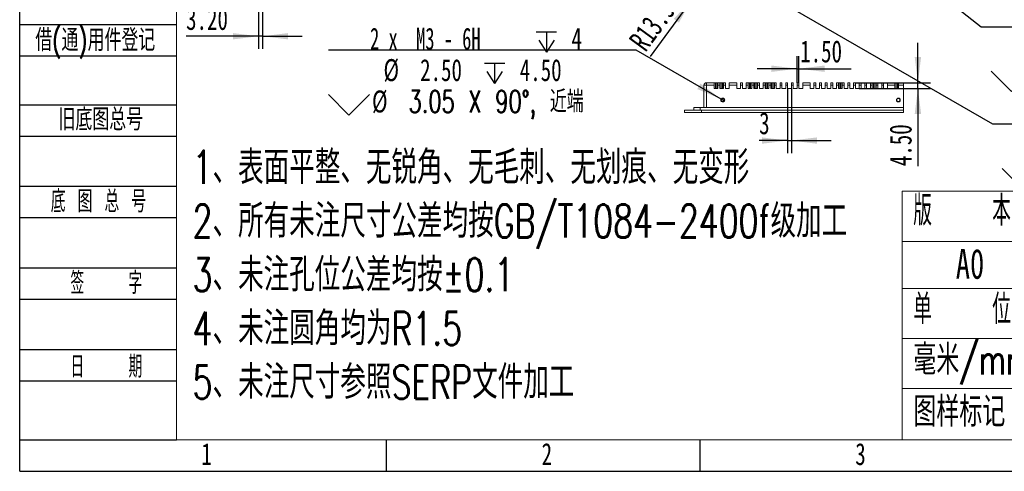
# Model space of a CAD drawing. Header units: millimetres. Extents: x 0 to 658, y -2 to 210.
# Tile 1 of 11: x 0 to 157, y 0 to 72. Entities that reach past the tile are written whole.
import ezdxf

# ---------------------------------------------------------------- set-up
doc = ezdxf.new("R2010")
doc.units = ezdxf.units.MM
doc.layers.add('图框', color=7, linetype='Continuous')
doc.styles.add('SLDTEXTSTYLE0', font='TXT', dxfattribs={"width": 0.7})
doc.styles.add('SLDTEXTSTYLE1', font='TXT', dxfattribs={"width": 0.7, "bigfont": 'bigfont'})
doc.styles.add('SLDTEXTSTYLE2', font='TXT', dxfattribs={"width": 0.614286, "bigfont": 'bigfont'})
doc.styles.add('SLDTEXTSTYLE3', font='TXT', dxfattribs={"width": 0.566667, "bigfont": 'bigfont'})
doc.styles.add('SLDTEXTSTYLE4', font='TXT', dxfattribs={"width": 0.633333})
doc.styles.add('SLDTEXTSTYLE5', font='TXT', dxfattribs={"width": 0.616667})
doc.dimstyles.new('SLDDIMSTYLE1', dxfattribs={"dimtxt": 3.5, "dimasz": 4.08, "dimexe": 0, "dimexo": 0.0625, "dimgap": 0.875, "dimtad": 0, "dimtih": 1, "dimtoh": 1, "dimdec": 6, "dimlfac": 5, "dimrnd": 1e-09, "dimzin": 12, "dimdsep": 46, "dimtxsty": 'SLDTEXTSTYLE0', "dimblk1": 'NONE', "dimsah": 1, "dimcen": 0, "dimadec": 0, "dimazin": 3, "dimtfac": 1, "dimtmove": 0, "dimatfit": 3, "dimldrblk": 'NONE', "dimfxl": 0, "dimfrac": 2, "dimtolj": 1, "dimtzin": 12, "dimarcsym": 0})
doc.dimstyles.new('SLDDIMSTYLE2', dxfattribs={"dimtxt": 3.5, "dimasz": 4.08, "dimexe": 0, "dimexo": 0.0625, "dimgap": 0.875, "dimtad": 2, "dimlfac": 5, "dimrnd": 1e-09, "dimzin": 12, "dimdsep": 46, "dimtxsty": 'SLDTEXTSTYLE0', "dimsah": 1, "dimcen": 0.09, "dimadec": 0, "dimazin": 3, "dimtfac": 1, "dimtmove": 0, "dimatfit": 0, "dimfxl": 0, "dimfrac": 2, "dimtolj": 1, "dimtzin": 12, "dimarcsym": 0})
doc.dimstyles.new('SLDDIMSTYLE3', dxfattribs={"dimtxt": 3.5, "dimasz": 4.08, "dimexe": 0, "dimexo": 0.0625, "dimgap": 0.875, "dimtad": 2, "dimlfac": 5, "dimrnd": 1e-09, "dimzin": 4, "dimdsep": 46, "dimtxsty": 'SLDTEXTSTYLE0', "dimsah": 1, "dimcen": 0.09, "dimadec": 0, "dimazin": 1, "dimtfac": 1, "dimtmove": 0, "dimatfit": 0, "dimfxl": 0, "dimfrac": 2, "dimtolj": 1, "dimtzin": 12, "dimarcsym": 0})
doc.dimstyles.new('SLDDIMSTYLE5', dxfattribs={"dimtxt": 3.5, "dimasz": 4.08, "dimexe": 0, "dimexo": 0.0625, "dimgap": 0.875, "dimtad": 2, "dimlfac": 5, "dimrnd": 1e-09, "dimzin": 4, "dimdsep": 46, "dimtxsty": 'SLDTEXTSTYLE0', "dimsah": 1, "dimcen": 0, "dimadec": 0, "dimazin": 1, "dimtfac": 1, "dimtofl": 0, "dimtmove": 0, "dimatfit": 3, "dimfxl": 0, "dimfrac": 2, "dimtolj": 1, "dimtzin": 12, "dimarcsym": 0})

# ---------------------------------------------------------------- blocks, each defined once
blk = doc.blocks.new('SW_NOTE_1')
at = {"layer": '图框', "color": 0, "attachment_point": 1, "style": 'SLDTEXTSTYLE1'}
for s, insert, char_height in [('1\\M+18141\\M+1955C\\M+196CA\\M+195BD\\M+190AE\\M+18141\\M+19DD9锐\\M+18A70\\M+18141\\M+19DD9\\M+196D1\\M+18E68\\M+18141\\M+19DD9划\\M+18DAD\\M+18141\\M+19DD9变\\M+18C60', (0, 6.82), 5.29167), ('2\\M+18141\\M+18F8A\\M+1974C\\M+196A2\\M+1928D\\M+18EDA\\M+190A1\\M+18CF6\\M+18DB7\\M+18BCF\\M+188C2GB/T1084-2400f级\\M+189C1\\M+18D48', (0, -1.73), 5.29167), ('3\\M+18141\\M+196A2\\M+1928D\\M+18D45\\M+188CA\\M+18CF6\\M+18DB7\\M+18BCF\\M+188C2\\M+1817D0.1', (0, -10.29), 5.2917), ('4\\M+18141\\M+196A2\\M+1928D圆\\M+18A70\\M+18BCF为R1.5', (0, -18.85), 5.2917), ('5\\M+18141\\M+196A2\\M+1928D\\M+18EDA\\M+190A1\\M+18E51\\M+18FC6SERP\\M+195B6\\M+18C8F\\M+189C1\\M+18D48', (0, -27.4), 5.2917)]:
    blk.add_mtext(s, dxfattribs=dict(at, insert=insert, char_height=char_height))
blk = doc.blocks.new('SW_SYMBOL_HOLE_DEPTH')
at = {"layer": '图框', "color": 0}
for p, q in [((0, 875), (800, 875)), ((400, 875), (400, 75)), ((100, 555), (400, 75)), ((700, 555), (400, 75))]:
    blk.add_line(p, q, dxfattribs=at)
blk = doc.blocks.new('SW_SYMBOL_HOLE_SINK')
at = {"layer": '图框', "color": 0}
for p, q in [((0, 875), (800, 75)), ((800, 75), (1600, 875))]:
    blk.add_line(p, q, dxfattribs=at)
blk = doc.blocks.new('_D_1')
at = {"layer": '图框'}
for p, q in [((113.77, 79.22), (114.21, 78.96)), ((114.21, 78.96), (155.07, 55.36)), ((155.07, 55.36), (204.11, 55.36))]:
    blk.add_line(p, q, dxfattribs=at)
blk.add_solid([(114.21, 78.96), (117.49, 76.48), (117.99, 77.36)], dxfattribs=at)
at = {"layer": '图框', "xscale": 0.004072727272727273, "yscale": 0.004072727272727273, "zscale": 0.004072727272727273}
for name, p in [('SW_SYMBOL_HOLE_DEPTH', (192.81, 54.71)), ('SW_SYMBOL_HOLE_DEPTH', (181.5, 49.71)), ('SW_SYMBOL_HOLE_SINK', (156.65, 44.71))]:
    blk.add_blockref(name, p, dxfattribs=at)
at = {"layer": '图框', "char_height": 3.5, "attachment_point": 1}
for s, insert, style in [('26 x  M2.5 - 6H', (160.22, 58.94), 'SLDTEXTSTYLE4'), ('5', (198.44, 58.94), 'SLDTEXTSTYLE0'), ('%%c', (165.41, 53.94), 'SLDTEXTSTYLE0'), ('2.05', (171.25, 53.94), 'SLDTEXTSTYLE0'), ('4.50', (187.14, 53.94), 'SLDTEXTSTYLE0'), ('%%c', (163.58, 48.94), 'SLDTEXTSTYLE0'), ('2.55 X 90\\M+1818B, \\M+18BDF\\M+1925B', (169.42, 48.94), 'SLDTEXTSTYLE1')]:
    blk.add_mtext(s, dxfattribs=dict(at, insert=insert, style=style))
blk = doc.blocks.new('_NONE')
blk = doc.blocks.new('_D_2')
at = {"layer": '图框'}
for p, q in [((117.1, 99.27), (117.42, 99.01)), ((117.42, 99.01), (153.29, 70.85)), ((153.29, 70.85), (202.33, 70.85))]:
    blk.add_line(p, q, dxfattribs=at)
blk.add_solid([(117.42, 99.01), (120.31, 96.09), (120.94, 96.89)], dxfattribs=at)
at = {"layer": '图框', "xscale": 0.004072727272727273, "yscale": 0.004072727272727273, "zscale": 0.004072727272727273}
for name, p in [('SW_SYMBOL_HOLE_DEPTH', (187.97, 70.21)), ('SW_SYMBOL_HOLE_DEPTH', (179.72, 65.21)), ('SW_SYMBOL_HOLE_SINK', (154.88, 60.21))]:
    blk.add_blockref(name, p, dxfattribs=at)
at = {"layer": '图框', "char_height": 3.5, "attachment_point": 1}
for s, insert, style in [('8 x  M2 - 6H', (161.5, 74.43), 'SLDTEXTSTYLE5'), ('4', (193.61, 74.43), 'SLDTEXTSTYLE0'), ('%%c', (163.63, 69.43), 'SLDTEXTSTYLE0'), ('1.60', (169.47, 69.43), 'SLDTEXTSTYLE0'), ('4.50', (185.36, 69.43), 'SLDTEXTSTYLE0'), ('%%c', (161.8, 64.43), 'SLDTEXTSTYLE0'), ('2.05 X 90\\M+1818B, \\M+18BDF\\M+1925B', (167.64, 64.43), 'SLDTEXTSTYLE1')]:
    blk.add_mtext(s, dxfattribs=dict(at, insert=insert, style=style))
blk = doc.blocks.new('_D_18')
at = {"layer": '图框'}
for q in [(108.69, 77.29), (100.54, 66.14)]:
    blk.add_line((107.09, 75.11), q, dxfattribs=at)
blk.add_solid([(107.09, 75.11), (104.28, 72.11), (105.1, 71.52)], dxfattribs=at)
at = {"layer": '图框', "insert": (96.95, 68.76), "char_height": 3.5, "attachment_point": 1, "rotation": 53.8547, "style": 'SLDTEXTSTYLE0'}
blk.add_mtext('R13.50', dxfattribs=at)
blk = doc.blocks.new('_D_29')
at = {"layer": '图框'}
for p, q in [((38.71, 79.69), (38.71, 67.34)), ((38.07, 78.1), (38.07, 67.34)), ((38.07, 69.34), (26.53, 69.34)), ((38.71, 69.34), (38.07, 69.34)), ((38.71, 69.34), (45.06, 69.34))]:
    blk.add_line(p, q, dxfattribs=at)
for points in [[(38.07, 69.34), (33.99, 69.85), (33.99, 68.84)], [(38.71, 69.34), (42.79, 68.84), (42.79, 69.85)]]:
    blk.add_solid(points, dxfattribs=at)
at = {"layer": '图框', "insert": (26.53, 73.86), "char_height": 3.5, "attachment_point": 1, "style": 'SLDTEXTSTYLE0'}
blk.add_mtext('3.20', dxfattribs=at)
blk = doc.blocks.new('_D_36')
at = {"layer": '图框'}
for p, q in [((98.29, 67.12), (49.24, 67.12)), ((111.82, 59.32), (98.29, 67.12)), ((112.35, 59.02), (111.82, 59.32))]:
    blk.add_line(p, q, dxfattribs=at)
blk.add_solid([(111.82, 59.32), (108.54, 61.8), (108.03, 60.92)], dxfattribs=at)
at = {"layer": '图框', "xscale": 0.004072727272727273, "yscale": 0.004072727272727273, "zscale": 0.004072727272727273}
for name, p in [('SW_SYMBOL_HOLE_DEPTH', (82.34, 66.48)), ('SW_SYMBOL_HOLE_DEPTH', (74.09, 61.48)), ('SW_SYMBOL_HOLE_SINK', (49.24, 56.48))]:
    blk.add_blockref(name, p, dxfattribs=at)
at = {"layer": '图框', "char_height": 3.5, "attachment_point": 1}
for s, insert, style in [('2 x  M3 - 6H', (55.86, 70.7), 'SLDTEXTSTYLE5'), ('4', (87.97, 70.7), 'SLDTEXTSTYLE0'), ('%%c', (58, 65.7), 'SLDTEXTSTYLE0'), ('2.50', (63.84, 65.7), 'SLDTEXTSTYLE0'), ('4.50', (79.73, 65.7), 'SLDTEXTSTYLE0'), ('%%c', (56.17, 60.7), 'SLDTEXTSTYLE0'), ('3.05 X 90\\M+1818B, \\M+18BDF\\M+1925B', (62.01, 60.7), 'SLDTEXTSTYLE1')]:
    blk.add_mtext(s, dxfattribs=dict(at, insert=insert, style=style))
blk = doc.blocks.new('_D_37')
at = {"layer": '图框'}
for p, q in [((143.2, 61.93), (143.2, 68.28)), ((133.23, 61.93), (145.2, 61.93)), ((143.2, 61.03), (143.2, 61.93)), ((133.83, 61.03), (145.2, 61.03)), ((143.2, 61.03), (143.2, 48.64))]:
    blk.add_line(p, q, dxfattribs=at)
for points in [[(143.2, 61.93), (143.71, 66.01), (142.69, 66.01)], [(143.2, 61.03), (142.69, 56.95), (143.71, 56.95)]]:
    blk.add_solid(points, dxfattribs=at)
at = {"layer": '图框', "insert": (138.69, 48.64), "char_height": 3.5, "attachment_point": 1, "rotation": 90, "style": 'SLDTEXTSTYLE0'}
blk.add_mtext('4.50', dxfattribs=at)
blk = doc.blocks.new('_D_38')
at = {"layer": '图框'}
for p, q in [((122.43, 61.03), (122.43, 50.72)), ((123.03, 61.03), (123.03, 50.72)), ((122.43, 52.72), (117.89, 52.72)), ((122.43, 52.72), (123.03, 52.72)), ((123.03, 52.72), (129.38, 52.72))]:
    blk.add_line(p, q, dxfattribs=at)
for points in [[(122.43, 52.72), (118.35, 53.22), (118.35, 52.21)], [(123.03, 52.72), (127.11, 52.21), (127.11, 53.22)]]:
    blk.add_solid(points, dxfattribs=at)
at = {"layer": '图框', "insert": (117.89, 57.23), "char_height": 3.5, "attachment_point": 1, "style": 'SLDTEXTSTYLE0'}
blk.add_mtext('3', dxfattribs=at)
blk = doc.blocks.new('_D_39')
at = {"layer": '图框'}
for p, q in [((123.93, 61.93), (123.93, 66.17)), ((124.23, 61.93), (124.23, 66.17)), ((123.93, 64.17), (117.58, 64.17)), ((123.93, 64.17), (124.23, 64.17)), ((124.23, 64.17), (132.58, 64.17))]:
    blk.add_line(p, q, dxfattribs=at)
for points in [[(123.93, 64.17), (119.85, 64.68), (119.85, 63.66)], [(124.23, 64.17), (128.31, 63.66), (128.31, 64.68)]]:
    blk.add_solid(points, dxfattribs=at)
at = {"layer": '图框', "insert": (124.43, 68.68), "char_height": 3.5, "attachment_point": 1, "style": 'SLDTEXTSTYLE0'}
blk.add_mtext('1.50', dxfattribs=at)

msp = doc.modelspace()

# ---------------------------------------------------------------- linework, layer by layer
at = {"color": 7, "linetype": 'Continuous', "lineweight": 15}
for p, q in [((109.08637026, 61.53001202), (109.48636958, 61.53001202)), ((109.08637026, 57.97001206), (109.08637026, 61.53001202)), ((109.48636958, 61.93001209), (109.48636958, 61.53001202)), ((109.48636958, 61.93001209), (110.72636971, 61.93001209)), ((110.72636971, 61.53001202), (109.48636958, 61.53001202)), ((109.48636958, 61.53001202), (109.48636958, 57.97001206)), ((110.72636971, 61.93001209), (110.72636971, 61.53001202)), ((110.72636971, 61.93001209), (110.92637011, 61.93001209)), ((110.72636971, 61.03001213), (110.72636971, 61.53001202)), ((110.92637011, 61.93001209), (110.92637011, 61.03001213)), ((111.12637052, 61.93001209), (110.92637011, 61.93001209)), ((111.12637052, 61.03001213), (111.12637052, 61.93001209)), ((111.12637052, 61.93001209), (111.32636943, 61.93001209)), ((111.32636943, 61.93001209), (111.62637004, 61.93001209)), ((111.32636943, 61.93001209), (111.32636943, 61.53001202)), ((111.62637004, 61.53001202), (111.32636943, 61.53001202)), ((111.32636943, 61.03001213), (111.32636943, 61.53001202)), ((111.62637004, 61.93001209), (111.62637004, 61.53001202)), ((111.62637004, 61.93001209), (111.82637045, 61.93001209)), ((111.62637004, 61.03001213), (111.62637004, 61.53001202)), ((111.82637045, 61.93001209), (111.82637045, 61.03001213)), ((112.02636936, 61.93001209), (111.82637045, 61.93001209)), ((112.02636936, 61.03001213), (112.02636936, 61.93001209)), ((112.02636936, 61.93001209), (112.22636977, 61.93001209)), ((112.22636977, 61.93001209), (112.52637038, 61.93001209)), ((112.22636977, 61.93001209), (112.22636977, 61.53001202)), ((112.52637038, 61.53001202), (112.22636977, 61.53001202)), ((112.22636977, 61.03001213), (112.22636977, 61.53001202)), ((112.52637038, 61.93001209), (112.52637038, 61.53001202)), ((112.52637038, 61.03001213), (112.52637038, 61.53001202)), ((113.1263701, 61.93001209), (113.1263701, 61.53001202)), ((113.1263701, 61.93001209), (114.32636955, 61.93001209)), ((114.32636955, 61.53001202), (113.1263701, 61.53001202)), ((113.1263701, 61.03001213), (113.1263701, 61.53001202)), ((114.32636955, 61.93001209), (114.32636955, 61.53001202)), ((114.32636955, 61.03001213), (114.32636955, 61.53001202)), ((114.92636928, 61.93001209), (114.92636928, 61.53001202)), ((114.92636928, 61.93001209), (115.22636989, 61.93001209)), ((115.22636989, 61.53001202), (114.92636928, 61.53001202)), ((114.92636928, 61.03001213), (114.92636928, 61.53001202)), ((115.22636989, 61.93001209), (115.22636989, 61.53001202)), ((115.22636989, 61.03001213), (115.22636989, 61.53001202)), ((115.82636961, 61.93001209), (115.82636961, 61.53001202)), ((115.82636961, 61.93001209), (116.12637022, 61.93001209)), ((115.82636961, 61.03001213), (115.82636961, 61.53001202)), ((116.12637022, 61.53001202), (115.82636961, 61.53001202)), ((116.12637022, 61.93001209), (116.12637022, 61.53001202)), ((116.12637022, 61.93001209), (116.32636914, 61.93001209)), ((116.12637022, 61.03001213), (116.12637022, 61.53001202)), ((116.32636914, 61.93001209), (116.32636914, 61.03001213)), ((116.52636954, 61.93001209), (116.32636914, 61.93001209)), ((116.52636954, 61.03001213), (116.52636954, 61.93001209)), ((116.52636954, 61.93001209), (116.72636995, 61.93001209)), ((116.72636995, 61.93001209), (116.72636995, 61.53001202)), ((116.72636995, 61.93001209), (117.02636906, 61.93001209)), ((117.02636906, 61.53001202), (116.72636995, 61.53001202)), ((116.72636995, 61.03001213), (116.72636995, 61.53001202)), ((117.02636906, 61.93001209), (117.02636906, 61.53001202)), ((117.02636906, 61.93001209), (117.22636947, 61.93001209)), ((117.02636906, 61.03001213), (117.02636906, 61.53001202)), ((117.22636947, 61.93001209), (117.22636947, 61.03001213)), ((117.42636987, 61.93001209), (117.22636947, 61.93001209)), ((117.42636987, 61.03001213), (117.42636987, 61.93001209)), ((117.42636987, 61.93001209), (117.62636954, 61.93001209)), ((117.62636954, 61.93001209), (117.62636954, 61.53001202)), ((117.62636954, 61.93001209), (117.92637014, 61.93001209)), ((117.92637014, 61.53001202), (117.62636954, 61.53001202)), ((117.62636954, 61.03001213), (117.62636954, 61.53001202)), ((117.92637014, 61.93001209), (117.92637014, 61.53001202)), ((117.92637014, 61.03001213), (117.92637014, 61.53001202)), ((118.52636987, 61.93001209), (118.82636973, 61.93001209)), ((118.52636987, 61.93001209), (118.52636987, 61.53001202)), ((118.82636973, 61.53001202), (118.52636987, 61.53001202)), ((118.52636987, 61.03001213), (118.52636987, 61.53001202)), ((118.82636973, 61.93001209), (118.82636973, 61.53001202)), ((118.82636973, 61.93001209), (119.02637014, 61.93001209)), ((118.82636973, 61.03001213), (118.82636973, 61.53001202)), ((119.02637014, 61.93001209), (119.02637014, 61.03001213)), ((119.2263698, 61.93001209), (119.02637014, 61.93001209)), ((119.2263698, 61.03001213), (119.2263698, 61.93001209)), ((119.2263698, 61.93001209), (119.42636946, 61.93001209)), ((119.42636946, 61.93001209), (119.72637007, 61.93001209)), ((119.42636946, 61.93001209), (119.42636946, 61.53001202)), ((119.72637007, 61.53001202), (119.42636946, 61.53001202)), ((119.42636946, 61.03001213), (119.42636946, 61.53001202)), ((119.72637007, 61.93001209), (119.72637007, 61.53001202)), ((119.72637007, 61.93001209), (119.92636973, 61.93001209)), ((119.72637007, 61.03001213), (119.72637007, 61.53001202)), ((119.92636973, 61.93001209), (119.92636973, 61.03001213)), ((120.12637013, 61.93001209), (119.92636973, 61.93001209)), ((120.12637013, 61.03001213), (120.12637013, 61.93001209)), ((120.12637013, 61.93001209), (120.32636979, 61.93001209)), ((120.32636979, 61.93001209), (120.62636965, 61.93001209)), ((120.32636979, 61.93001209), (120.32636979, 61.53001202)), ((120.32636979, 61.03001213), (120.32636979, 61.53001202)), ((120.62636965, 61.53001202), (120.32636979, 61.53001202)), ((120.62636965, 61.93001209), (120.62636965, 61.53001202)), ((120.62636965, 61.03001213), (120.62636965, 61.53001202)), ((121.22637013, 61.93001209), (121.22637013, 61.53001202)), ((121.22637013, 61.93001209), (121.52636999, 61.93001209)), ((121.22637013, 61.03001213), (121.22637013, 61.53001202)), ((121.52636999, 61.53001202), (121.22637013, 61.53001202)), ((121.52636999, 61.93001209), (121.52636999, 61.53001202)), ((121.52636999, 61.03001213), (121.52636999, 61.53001202)), ((122.12636971, 61.93001209), (122.12636971, 61.53001202)), ((122.12636971, 61.93001209), (122.42636958, 61.93001209)), ((122.12636971, 61.03001213), (122.12636971, 61.53001202)), ((122.42636958, 61.53001202), (122.12636971, 61.53001202)), ((122.42636958, 61.93001209), (122.42636958, 61.53001202)), ((122.42636958, 61.03001213), (122.42636958, 61.53001202)), ((123.02637005, 61.93001209), (123.32636991, 61.93001209)), ((123.02637005, 61.93001209), (123.02637005, 61.53001202)), ((123.02637005, 61.03001213), (123.02637005, 61.53001202)), ((123.32636991, 61.53001202), (123.02637005, 61.53001202)), ((123.32636991, 61.93001209), (123.32636991, 61.53001202)), ((123.32636991, 61.03001213), (123.32636991, 61.53001202)), ((123.92636964, 61.93001209), (124.22636987, 61.93001209)), ((123.92636964, 61.93001209), (123.92636964, 61.53001202)), ((123.92636964, 61.03001213), (123.92636964, 61.53001202)), ((124.22636987, 61.53001202), (123.92636964, 61.53001202)), ((124.22636987, 61.93001209), (124.22636987, 61.53001202)), ((124.22636987, 61.03001213), (124.22636987, 61.53001202)), ((124.82636997, 61.93001209), (124.82636997, 61.53001202)), ((124.82636997, 61.93001209), (126.02636979, 61.93001209)), ((124.82636997, 61.03001213), (124.82636997, 61.53001202)), ((126.02636979, 61.53001202), (124.82636997, 61.53001202)), ((126.02636979, 61.93001209), (126.02636979, 61.53001202)), ((126.02636979, 61.03001213), (126.02636979, 61.53001202)), ((126.62636989, 61.93001209), (126.92636976, 61.93001209)), ((126.62636989, 61.93001209), (126.62636989, 61.53001202)), ((126.62636989, 61.03001213), (126.62636989, 61.53001202)), ((126.92636976, 61.53001202), (126.62636989, 61.53001202)), ((126.92636976, 61.93001209), (126.92636976, 61.53001202)), ((126.92636976, 61.03001213), (126.92636976, 61.53001202)), ((127.52636985, 61.93001209), (127.82636972, 61.93001209)), ((127.52636985, 61.93001209), (127.52636985, 61.53001202)), ((127.52636985, 61.03001213), (127.52636985, 61.53001202)), ((127.82636972, 61.53001202), (127.52636985, 61.53001202)), ((127.82636972, 61.93001209), (127.82636972, 61.53001202)), ((127.82636972, 61.03001213), (127.82636972, 61.53001202)), ((128.42636982, 61.93001209), (128.42636982, 61.53001202)), ((128.42636982, 61.93001209), (128.72636977, 61.93001209)), ((128.42636982, 61.03001213), (128.42636982, 61.53001202)), ((128.72636977, 61.53001202), (128.42636982, 61.53001202)), ((128.72636977, 61.93001209), (128.72636977, 61.53001202)), ((128.72636977, 61.03001213), (128.72636977, 61.53001202)), ((129.32636978, 61.93001209), (129.32636978, 61.53001202)), ((129.32636978, 61.93001209), (129.62636978, 61.93001209)), ((129.32636978, 61.03001213), (129.32636978, 61.53001202)), ((129.62636978, 61.53001202), (129.32636978, 61.53001202)), ((129.62636978, 61.93001209), (129.62636978, 61.53001202)), ((129.62636978, 61.03001213), (129.62636978, 61.53001202)), ((130.22636978, 61.93001209), (130.52636979, 61.93001209)), ((130.22636978, 61.93001209), (130.22636978, 61.53001202)), ((130.22636978, 61.03001213), (130.22636978, 61.53001202)), ((130.52636979, 61.53001202), (130.22636978, 61.53001202)), ((130.52636979, 61.93001209), (130.52636979, 61.53001202)), ((130.52636979, 61.93001209), (130.72636982, 61.93001209)), ((130.52636979, 61.03001213), (130.52636979, 61.53001202)), ((130.72636982, 61.93001209), (130.72636982, 61.03001213)), ((130.92636976, 61.93001209), (130.72636982, 61.93001209)), ((130.92636976, 61.03001213), (130.92636976, 61.93001209)), ((130.92636976, 61.93001209), (131.12636979, 61.93001209)), ((131.12636979, 61.93001209), (131.42636975, 61.93001209)), ((131.12636979, 61.93001209), (131.12636979, 61.53001202)), ((131.12636979, 61.03001213), (131.12636979, 61.53001202)), ((131.42636975, 61.53001202), (131.12636979, 61.53001202)), ((131.42636975, 61.93001209), (131.42636975, 61.53001202)), ((131.42636975, 61.03001213), (131.42636975, 61.53001202)), ((132.02636985, 61.93001209), (132.02636985, 61.53001202)), ((132.02636985, 61.93001209), (132.32636971, 61.93001209)), ((132.02636985, 61.03001213), (132.02636985, 61.53001202)), ((132.32636971, 61.53001202), (132.02636985, 61.53001202)), ((132.32636971, 61.93001209), (132.32636971, 61.53001202)), ((132.32636971, 61.03001213), (132.32636971, 61.53001202)), ((132.92636981, 61.93001209), (133.22636986, 61.93001209)), ((132.92636981, 61.93001209), (132.92636981, 61.53001202)), ((132.92636981, 61.03001213), (132.92636981, 61.53001202)), ((133.22636986, 61.53001202), (132.92636981, 61.53001202)), ((133.22636986, 61.93001209), (133.22636986, 61.53001202)), ((133.22636986, 61.03001213), (133.22636986, 61.53001202)), ((133.82636996, 61.93001209), (133.82636996, 61.53001202)), ((133.82636996, 61.93001209), (134.12636982, 61.93001209)), ((133.82636996, 61.03001213), (133.82636996, 61.53001202)), ((134.12636982, 61.53001202), (133.82636996, 61.53001202)), ((134.12636982, 61.93001209), (134.12636982, 61.53001202)), ((134.12636982, 61.03001213), (134.12636982, 61.53001202)), ((134.72636992, 61.93001209), (135.02636978, 61.93001209)), ((134.72636992, 61.93001209), (134.72636992, 61.53001202)), ((134.72636992, 61.03001213), (134.72636992, 61.53001202)), ((135.02636978, 61.53001202), (134.72636992, 61.53001202)), ((135.02636978, 61.93001209), (135.02636978, 61.53001202)), ((135.02636978, 61.03001213), (135.02636978, 61.53001202)), ((135.62636988, 61.93001209), (135.92636974, 61.93001209)), ((135.62636988, 61.93001209), (135.62636988, 61.53001202)), ((135.62636988, 61.03001213), (135.62636988, 61.53001202)), ((135.92636974, 61.53001202), (135.62636988, 61.53001202)), ((135.92636974, 61.93001209), (135.92636974, 61.53001202)), ((135.92636974, 61.93001209), (136.12636977, 61.93001209)), ((135.92636974, 61.03001213), (135.92636974, 61.53001202)), ((136.12636977, 61.93001209), (136.12636977, 61.03001213)), ((136.12636977, 61.93001209), (136.32636943, 61.93001209)), ((136.32636943, 61.03001213), (136.32636943, 61.93001209)), ((136.32636943, 61.93001209), (136.52636984, 61.93001209)), ((136.52636984, 61.93001209), (136.8263697, 61.93001209)), ((136.52636984, 61.93001209), (136.52636984, 61.53001202)), ((136.52636984, 61.03001213), (136.52636984, 61.53001202)), ((136.8263697, 61.53001202), (136.52636984, 61.53001202)), ((136.8263697, 61.93001209), (136.8263697, 61.53001202)), ((136.8263697, 61.03001213), (136.8263697, 61.53001202)), ((137.42636943, 61.93001209), (137.72637004, 61.93001209)), ((137.42636943, 61.93001209), (137.42636943, 61.53001202)), ((137.42636943, 61.03001213), (137.42636943, 61.53001202)), ((137.72637004, 61.53001202), (137.42636943, 61.53001202)), ((137.72637004, 61.93001209), (137.72637004, 61.53001202)), ((137.72637004, 61.03001213), (137.72637004, 61.53001202)), ((138.32636976, 61.93001209), (139.52636996, 61.93001209)), ((138.32636976, 61.53001202), (138.32636976, 61.93001209)), ((138.32636976, 61.53001202), (138.32636976, 61.03001213)), ((139.52636996, 61.53001202), (138.32636976, 61.53001202)), ((139.52636996, 61.93001209), (139.52636996, 61.53001202)), ((139.52636996, 61.93001209), (139.72636962, 61.93001209)), ((139.52636996, 61.03001213), (139.52636996, 61.53001202)), ((139.72636962, 61.93001209), (139.72636962, 61.03001213)), ((139.72636962, 61.93001209), (139.92637002, 61.93001209)), ((139.92637002, 61.03001213), (139.92637002, 61.93001209)), ((139.92637002, 61.93001209), (140.12636968, 61.93001209)), ((140.12636968, 61.93001209), (140.88636988, 61.93001209)), ((140.12636968, 61.93001209), (140.12636968, 61.53001202)), ((140.12636968, 61.03001213), (140.12636968, 61.53001202)), ((140.88636988, 61.53001202), (140.12636968, 61.53001202)), ((140.88636988, 61.93001209), (140.88636988, 61.53001202)), ((140.88636988, 61.53001202), (140.88636988, 57.97001206)), ((110.72636971, 61.03001213), (111.32636943, 61.03001213)), ((111.62637004, 61.03001213), (112.22636977, 61.03001213)), ((112.52637038, 61.03001213), (113.1263701, 61.03001213)), ((114.32636955, 61.03001213), (114.92636928, 61.03001213)), ((115.22636989, 61.03001213), (115.82636961, 61.03001213)), ((116.12637022, 61.03001213), (116.72636995, 61.03001213)), ((117.02636906, 61.03001213), (117.62636954, 61.03001213)), ((117.92637014, 61.03001213), (118.52636987, 61.03001213)), ((118.82636973, 61.03001213), (119.42636946, 61.03001213)), ((119.72637007, 61.03001213), (120.32636979, 61.03001213)), ((120.62636965, 61.03001213), (121.22637013, 61.03001213)), ((121.52636999, 61.03001213), (122.12636971, 61.03001213)), ((122.42636958, 61.03001213), (123.02637005, 61.03001213)), ((123.32636991, 61.03001213), (123.92636964, 61.03001213)), ((124.22636987, 61.03001213), (124.82636997, 61.03001213)), ((126.02636979, 61.03001213), (126.62636989, 61.03001213)), ((126.92636976, 61.03001213), (127.52636985, 61.03001213)), ((127.82636972, 61.03001213), (128.42636982, 61.03001213)), ((128.72636977, 61.03001213), (129.32636978, 61.03001213)), ((129.62636978, 61.03001213), (130.22636978, 61.03001213)), ((130.52636979, 61.03001213), (131.12636979, 61.03001213)), ((131.42636975, 61.03001213), (132.02636985, 61.03001213)), ((132.32636971, 61.03001213), (132.92636981, 61.03001213)), ((133.22636986, 61.03001213), (133.82636996, 61.03001213)), ((134.12636982, 61.03001213), (134.72636992, 61.03001213)), ((135.02636978, 61.03001213), (135.62636988, 61.03001213)), ((135.92636974, 61.03001213), (136.52636984, 61.03001213)), ((136.8263697, 61.03001213), (137.42636943, 61.03001213)), ((137.72637004, 61.03001213), (138.32636976, 61.03001213)), ((139.52636996, 61.03001213), (140.12636968, 61.03001213)), ((105.98636994, 57.57001204), (105.98636994, 57.17001202)), ((105.98636994, 57.57001204), (108.68636945, 57.57001204)), ((105.98636994, 57.17001202), (108.68636945, 57.17001202)), ((107.48637, 57.57001204), (107.48637, 57.97001206)), ((107.48637, 57.97001206), (108.48636904, 57.97001206)), ((108.48636904, 57.97001206), (108.48636904, 57.57001204)), ((108.48636904, 57.97001206), (140.88636988, 57.97001206)), ((108.68636945, 57.57001204), (108.68636945, 57.17001202)), ((108.68636945, 57.57001204), (140.88636988, 57.57001204)), ((108.68636945, 57.17001202), (140.88636988, 57.17001202)), ((140.88636988, 57.97001206), (140.88636988, 57.57001204)), ((140.88636988, 57.57001204), (140.88636988, 57.17001202))]:
    msp.add_line(p, q, dxfattribs=at)
for centre, radius in [((112.08636979, 59.17001204), 0.305), ((112.08636979, 59.17001204), 0.25), ((140.08636979, 59.17001204), 0.305), ((140.08636979, 59.17001204), 0.25)]:
    msp.add_circle(centre, radius, dxfattribs=at)
msp.add_arc((109.48636979, 61.53001204), 0.4, 90, 180, dxfattribs=at)
at = {"color": 7, "linetype": 'Continuous', "lineweight": 0}
for centre in [(112.08636979, 59.17001204), (140.08636979, 59.17001204)]:
    msp.add_arc(centre, 0.3, 255, 195, dxfattribs=at)
at = {"layer": '图框'}
for p, q in [((0, 0), (0, 210)), ((0, 71.22062154), (25, 71.22062154)), ((0, 66.22062154), (25, 66.22062154)), ((0, 58.43002782), (25, 58.43002782)), ((0, 53.43002782), (25, 53.43002782)), ((0, 45.43002782), (25, 45.43002782)), ((0, 40.43002782), (25, 40.43002782)), ((0, 32.43002782), (25, 32.43002782)), ((0, 27.43002782), (25, 27.43002782)), ((0, 19.43002782), (25, 19.43002782)), ((0, 14.43002782), (25, 14.43002782)), ((0, 5), (25, 5)), ((58.5, 0), (58.5, 5)), ((108.5, 0), (108.5, 5)), ((0, 0), (297, 0))]:
    msp.add_line(p, q, dxfattribs=at)
at = {"layer": '图框', "linetype": 'Continuous', "lineweight": 15}
msp.add_line((25, 5), (25, 205), dxfattribs=at)
at = {"layer": '图框', "lineweight": 15}
for p, q in [((140.68545734, 44.63758968), (140.68545734, 5)), ((140.68545734, 44.63758968), (292, 44.63758968)), ((140.68545734, 36.63896119), (292, 36.63896119)), ((140.68545734, 29.16198238), (292, 29.16198238)), ((140.68545734, 21.16335389), (292, 21.16335389)), ((140.68545734, 13.20723621), (292, 13.20723621)), ((25, 5), (292, 5))]:
    msp.add_line(p, q, dxfattribs=at)

# ---------------------------------------------------------------- block references
at = {"layer": '图框'}
msp.add_blockref('SW_NOTE_1', (27.57201433, 44.26723091), dxfattribs=at)

# ---------------------------------------------------------------- texts
for s, insert, char_height, attachment_point, style in [('\\M+18ED8(\\M+192CA)\\M+19770\\M+18C8F\\M+1936F记', (2.49613555, 70.47254941), 3.5, 1, 'SLDTEXTSTYLE1'), ('\\M+18B8C\\M+192EA图总\\M+18D86', (6.19405335, 57.82384813), 3.5, 1, 'SLDTEXTSTYLE1'), ('\\M+192EA 图 总 \\M+18D86', (4.9471782, 44.76550045), 3.5, 1, 'SLDTEXTSTYLE2'), ('\\M+194C5    \\M+1967B', (142.45787147, 43.93812879), 4.7625, 1, 'SLDTEXTSTYLE3'), ('A0', (149.23863688, 35.44927147), 4.7625, 1, 'SLDTEXTSTYLE0'), ('签    \\M+18E9A', (13.80974012, 31.76352465), 3.5, 2, 'SLDTEXTSTYLE3'), ('单    \\M+188CA', (142.4666911, 28.20849248), 4.7625, 1, 'SLDTEXTSTYLE3'), ('\\M+19F7C\\M+195C4/mm', (142.4666911, 20.18829709), 4.7625, 1, 'SLDTEXTSTYLE1'), ('\\M+193FA    \\M+18AFA', (13.80974012, 18.41347394), 3.5, 2, 'SLDTEXTSTYLE3'), ('图样标记', (142.4666911, 11.86473492), 4.7625, 1, 'SLDTEXTSTYLE1'), ('1', (29.79444444, 4.49728633), 3.5, 2, 'SLDTEXTSTYLE0'), ('2', (84.04444444, 4.49728633), 3.5, 2, 'SLDTEXTSTYLE0'), ('3', (134.04444444, 4.49728633), 3.5, 2, 'SLDTEXTSTYLE0')]:
    msp.add_mtext(s, dxfattribs=dict(at, insert=insert, char_height=char_height, attachment_point=attachment_point, style=style))

# ---------------------------------------------------------------- dimensions: what is measured, and where the dimension line sits
for p1, p2, text, picture, middle in [((117.09512788, 99.26634021), (117.4176117, 99.01315216), '8 x  M2 - 6H {\\fGDT;x} 4\\P%%c 1.60 {\\fGDT;x} 4.50\\P{\\fGDT;w}%%c 2.05 X 90°, 近端', '_D_2', (178.60467896, 67.42181383)), ((113.76557321, 79.21731527), (114.20716636, 78.96217709), '26 x  M2.5 - 6H {\\fGDT;x} 5\\P%%c 2.05 {\\fGDT;x} 4.50\\P{\\fGDT;w}%%c 2.55 X 90°, 近端', '_D_1', (180.38175369, 51.92705555)), ((112.35064957, 59.01775831), (111.82209001, 59.32226577), '2 x  M3 - 6H {\\fGDT;x} 4\\P%%c 2.50 {\\fGDT;x} 4.50\\P{\\fGDT;w}%%c 3.05 X 90°, 近端', '_D_36', (72.97069573, 63.69142571))]:
    dim = msp.add_diameter_dim_2p(p1=p1, p2=p2, text=text, dimstyle='SLDDIMSTYLE1', override={"dimpost": '<>'}, dxfattribs=at)
    dim.commit()
    dim.dimension.update_dxf_attribs({"geometry": picture, "text_midpoint": middle, "dimtype": 163})
dim = msp.add_radius_dim(center=(108.68636979, 77.28974618), mpoint=(107.09381368, 75.10943312), dimstyle='SLDDIMSTYLE5', dxfattribs=at)
dim.commit()
dim.dimension.update_dxf_attribs({"geometry": '_D_18', "text_midpoint": (103.99964886, 70.8733162), "dimtype": 164})
for base, p1, p2, dimstyle, picture, middle in [((38.07206157, 69.34453824), (38.71206157, 79.68974618), (38.07206157, 78.10244785), 'SLDDIMSTYLE3', '_D_29', (30.60824238, 69.34453824)), ((124.22636979, 64.16800439), (123.92636979, 61.93001204), (124.22636979, 61.93001204), 'SLDDIMSTYLE3', '_D_39', (128.50708301, 64.16800439)), ((123.02636979, 52.71579791), (122.42636979, 61.03001204), (123.02636979, 61.03001204), 'SLDDIMSTYLE2', '_D_38', (118.90873811, 52.71579791))]:
    dim = msp.add_linear_dim(base=base, p1=p1, p2=p2, dimstyle=dimstyle, dxfattribs=at)
    dim.commit()
    dim.dimension.update_dxf_attribs({"geometry": picture, "text_midpoint": middle, "dimtype": 160})
dim = msp.add_linear_dim(base=(143.19997412, 61.93001204), p1=(133.82636979, 61.03001204), p2=(133.22636979, 61.93001204), angle=90, dimstyle='SLDDIMSTYLE3', dxfattribs=at)
dim.commit()
dim.dimension.update_dxf_attribs({"geometry": '_D_37', "text_midpoint": (143.19997412, 52.71579791), "dimtype": 160})

doc.saveas('drawing.dxf')
